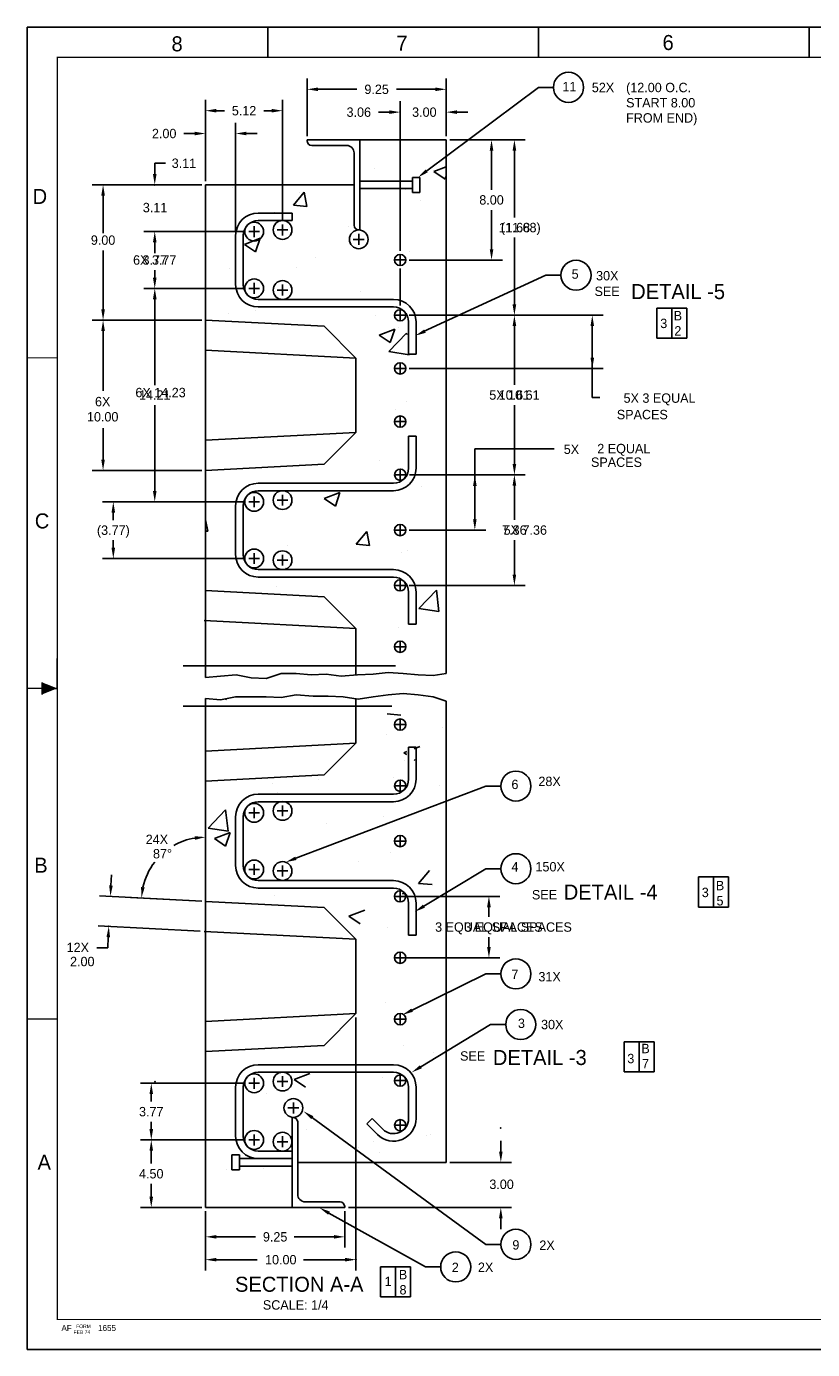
# Model space of a CAD drawing. Extents: x 0 to 544, y 0 to 352.
# Tile 1 of 2: x 0 to 209, y 0 to 352. Entities that reach past the tile are written whole.
import ezdxf
from ezdxf.enums import TextEntityAlignment as Align

# ---------------------------------------------------------------- set-up
doc = ezdxf.new("R2010")
doc.units = 0
doc.header["$LTSCALE"] = 16
doc.header["$PDSIZE"] = 1
doc.linetypes.add('CENTER', pattern=[0])
doc.layers.get('0').update_dxf_attribs({"linetype": 'CONTINUOUS'})
doc.layers.get('DEFPOINTS').update_dxf_attribs({"linetype": 'CONTINUOUS'})
for name, color, linetype in [('DIM', 5, 'CONTINUOUS'), ('GULLY', 4, 'CONTINUOUS'), ('LETTERING', 5, 'CONTINUOUS'), ('OUTLINE', 1, 'CONTINUOUS'), ('REBAR', 1, 'CONTINUOUS'), ('STIRRUP', 3, 'CONTINUOUS')]:
    doc.layers.add(name, color=color, linetype=linetype)
doc.dimstyles.get("Standard").update_dxf_attribs({"dimtxt": 2.5, "dimasz": 2.5, "dimexe": 1.25, "dimexo": 0.625, "dimtad": 1, "dimcen": 2.5, "dimazin": 3, "dimtfac": 1, "dimtmove": 0, "dimatfit": 3})

# ---------------------------------------------------------------- blocks, each defined once
blk = doc.blocks.new('BORDER')
at = {"color": 0}
for p, q in [((1, 1), (0, 1)), ((0, 1), (0, 0)), ((1, 0), (1, 1)), ((0, 0), (1, 0))]:
    blk.add_line(p, q, dxfattribs=at)
blk = doc.blocks.new('*D')
at = {"color": 0, "linetype": 'BYBLOCK'}
for p, q in [((74.46, 323.04), (74.46, 338.36)), ((111.46, 323.04), (111.46, 338.36)), ((77.34, 335.48), (87.71, 335.48)), ((108.58, 335.48), (98.21, 335.48)), ((47.46, 311.04), (47.46, 332.67)), ((67.94, 300.48), (67.94, 332.67)), ((99.22, 292.48), (99.22, 332.28)), ((111.46, 323.04), (111.46, 332.28)), ((50.34, 329.79), (52.45, 329.79)), ((65.06, 329.79), (62.95, 329.79)), ((96.34, 329.4), (93.46, 329.4)), ((114.34, 329.4), (117.22, 329.4)), ((47.46, 311.04), (47.46, 326.59)), ((55.46, 297.54), (55.46, 326.59)), ((314.14, 309.4), (314.14, 326.49)), ((44.58, 323.71), (41.7, 323.71)), ((58.34, 323.71), (61.22, 323.71)), ((112.46, 322.04), (126.41, 322.04)), ((112.46, 322.04), (132.49, 322.04)), ((311.26, 323.61), (308.38, 323.61)), ((327.02, 323.61), (329.9, 323.61)), ((123.53, 319.16), (123.53, 308.73)), ((129.61, 319.16), (129.61, 301.37)), ((33.94, 312.92), (33.94, 315.8)), ((33.94, 315.8), (36.82, 315.8)), ((46.46, 310.04), (31.06, 310.04)), ((123.53, 292.92), (123.53, 303.35)), ((57.95, 297.59), (31.06, 297.59)), ((57.95, 297.59), (31.06, 297.59)), ((129.61, 278.2), (129.61, 295.99)), ((33.94, 294.71), (33.94, 292.73)), ((33.94, 294.71), (33.94, 291.83)), ((101.66, 290.04), (126.41, 290.04)), ((33.94, 285.37), (33.94, 287.35)), ((57.95, 282.49), (31.06, 282.49)), ((57.95, 282.49), (31.06, 282.49)), ((33.94, 279.61), (33.94, 256.77)), ((101.66, 275.32), (132.49, 275.32)), ((101.66, 275.32), (132.49, 275.32)), ((129.61, 272.44), (129.61, 256.79)), ((33.94, 228.54), (33.94, 251.39)), ((129.61, 235.75), (129.61, 251.41)), ((284.14, 251.82), (284.14, 237.45)), ((324.14, 251.82), (324.14, 237.45)), ((287.02, 240.33), (297.88, 240.33)), ((321.26, 240.33), (310.4, 240.33)), ((101.69, 232.87), (132.49, 232.87)), ((101.69, 232.87), (132.49, 232.87)), ((129.61, 229.99), (129.61, 220.84)), ((57.94, 225.66), (20.04, 225.66)), ((57.94, 225.66), (31.06, 225.66)), ((22.92, 222.78), (22.92, 220.81)), ((22.92, 213.46), (22.92, 215.43)), ((129.61, 206.31), (129.61, 215.46)), ((57.94, 210.58), (20.04, 210.58)), ((101.63, 203.43), (132.49, 203.43)), ((100.19, 120.64), (125.71, 120.64)), ((122.83, 117.76), (122.83, 115.16)), ((122.83, 107.18), (122.83, 109.78)), ((100.22, 104.3), (125.71, 104.3)), ((57.94, 70.87), (30.13, 70.87)), ((33.01, 67.99), (33.01, 66.02)), ((33.01, 58.67), (33.01, 60.64)), ((57.94, 55.79), (30.13, 55.79)), ((57.94, 55.79), (30.13, 55.79)), ((33.01, 52.91), (33.01, 49.49)), ((33.01, 40.69), (33.01, 44.11)), ((46.46, 37.81), (30.13, 37.81))]:
    blk.add_line(p, q, dxfattribs=at)
for points in [[(77.34, 335.96), (77.34, 335), (74.46, 335.48)], [(108.58, 335.96), (108.58, 335), (111.46, 335.48)], [(50.34, 330.27), (50.34, 329.31), (47.46, 329.79)], [(65.06, 330.27), (65.06, 329.31), (67.94, 329.79)], [(96.34, 329.88), (96.34, 328.92), (99.22, 329.4)], [(114.34, 329.88), (114.34, 328.92), (111.46, 329.4)], [(44.58, 324.19), (44.58, 323.23), (47.46, 323.71)], [(58.34, 324.19), (58.34, 323.23), (55.46, 323.71)], [(311.26, 324.09), (311.26, 323.13), (314.14, 323.61)], [(327.02, 324.09), (327.02, 323.13), (324.14, 323.61)], [(123.05, 319.16), (124.01, 319.16), (123.53, 322.04)], [(129.13, 319.16), (130.09, 319.16), (129.61, 322.04)], [(33.46, 312.92), (34.42, 312.92), (33.94, 310.04)], [(33.46, 294.71), (34.42, 294.71), (33.94, 297.59)], [(33.46, 294.71), (34.42, 294.71), (33.94, 297.59)], [(123.05, 292.92), (124.01, 292.92), (123.53, 290.04)], [(33.46, 285.37), (34.42, 285.37), (33.94, 282.49)], [(33.46, 279.61), (34.42, 279.61), (33.94, 282.49)], [(129.13, 278.2), (130.09, 278.2), (129.61, 275.32)], [(129.13, 272.44), (130.09, 272.44), (129.61, 275.32)], [(287.02, 240.81), (287.02, 239.85), (284.14, 240.33)], [(321.26, 240.81), (321.26, 239.85), (324.14, 240.33)], [(129.13, 235.75), (130.09, 235.75), (129.61, 232.87)], [(129.13, 229.99), (130.09, 229.99), (129.61, 232.87)], [(22.44, 222.78), (23.4, 222.78), (22.92, 225.66)], [(33.46, 228.54), (34.42, 228.54), (33.94, 225.66)], [(22.44, 213.46), (23.4, 213.46), (22.92, 210.58)], [(129.13, 206.31), (130.09, 206.31), (129.61, 203.43)], [(122.35, 117.76), (123.31, 117.76), (122.83, 120.64)], [(122.35, 107.18), (123.31, 107.18), (122.83, 104.3)], [(32.53, 67.99), (33.49, 67.99), (33.01, 70.87)], [(32.53, 58.67), (33.49, 58.67), (33.01, 55.79)], [(32.53, 52.91), (33.49, 52.91), (33.01, 55.79)], [(32.53, 40.69), (33.49, 40.69), (33.01, 37.81)]]:
    blk.add_solid(points, dxfattribs=at)
at = {"layer": 'DEFPOINTS', "color": 0, "linetype": 'BYBLOCK'}
for p in [(74.46, 335.48), (67.94, 329.79), (99.22, 329.4), (47.46, 323.71), (74.46, 322.04), (111.46, 322.04), (111.46, 322.04), (111.46, 322.04), (111.46, 322.04), (314.14, 323.61), (324.14, 316.82), (33.94, 310.04), (47.46, 310.04), (47.46, 310.04), (47.46, 310.04), (314.14, 308.4), (67.94, 299.48), (33.94, 297.59), (55.46, 296.54), (58.95, 297.59), (58.95, 297.59), (99.22, 291.48), (100.66, 290.04), (123.53, 290.04), (33.94, 282.49), (58.95, 282.49), (58.95, 282.49), (100.66, 275.32), (100.66, 275.32), (129.61, 275.32), (284.14, 252.82), (324.14, 252.82), (324.14, 240.33), (100.69, 232.87), (100.69, 232.87), (129.61, 232.87), (58.94, 225.66), (58.94, 225.66), (22.92, 210.58), (58.94, 210.58), (100.63, 203.43), (129.61, 203.43), (99.19, 120.64), (99.22, 104.3), (122.83, 104.3), (33.01, 70.87), (58.94, 70.87), (33.01, 55.79), (58.94, 55.79), (58.94, 55.79), (47.46, 37.81)]:
    blk.add_point(p, dxfattribs=at)
at = {"color": 0, "linetype": 'BYBLOCK'}
for s, p in [('9.25', (92.96, 335.48)), ('5.12', (57.7, 329.79)), ('3.06', (88.21, 329.4)), ('2.00', (36.45, 323.71)), ('2.50', (303.13, 323.61)), ('3.11', (41.71, 315.8)), ('8.00', (123.53, 306.04)), ('11.68', (129.61, 298.68)), ('3.77', (33.94, 290.04)), ('14.21', (33.94, 254.08)), ('10.61', (129.61, 254.1)), ('10.00', (304.14, 240.33)), ('3.77', (22.92, 218.12)), ('7.36', (129.61, 218.15)), ('3 EQUAL SPACES', (122.83, 112.47)), ('3.77', (33.01, 63.33)), ('4.50', (33.01, 46.8))]:
    blk.add_text(s, height=2.5, dxfattribs=at).set_placement(p, align=Align.MIDDLE_CENTER)

msp = doc.modelspace()

# ---------------------------------------------------------------- linework, layer by layer
at = {"color": 0}
for p, q in [((74.463, 322.041), (111.463, 322.041)), ((74.463, 321.781), (74.463, 322.041)), ((75.703, 320.541), (84.963, 320.541)), ((88.463, 298.041), (88.463, 322.041)), ((111.463, 179.921), (111.463, 322.041)), ((86.963, 299.281), (86.963, 318.541)), ((92.428, 314.382), (92.428, 314.382)), ((108.192, 313.563), (111.463, 314.818)), ((108.192, 313.563), (111.177, 311.55)), ((47.463, 310.041), (86.963, 310.041)), ((47.463, 178.859), (47.463, 310.041)), ((103.22, 312.169), (103.22, 312.169)), ((111.177, 311.55), (111.463, 312.4)), ((54.683, 309.413), (54.683, 309.413)), ((70.831, 304.625), (73.724, 308.073)), ((72.413, 307.944), (72.413, 307.944)), ((72.697, 307.145), (72.697, 307.145)), ((74.418, 304.311), (73.724, 308.072)), ((100.678, 308.755), (100.678, 308.755)), ((70.831, 304.625), (74.418, 304.312)), ((104.726, 305.791), (104.726, 305.791)), ((65.687, 302.749), (65.687, 302.749)), ((85.347, 299.085), (85.347, 299.085)), ((88.203, 298.041), (88.463, 298.041)), ((57.779, 294.211), (61.98, 295.824)), ((57.779, 294.211), (60.764, 292.198)), ((60.764, 292.198), (61.98, 295.824)), ((76.643, 290.717), (76.643, 290.717)), ((101.768, 292.195), (101.768, 292.195)), ((53.92, 287.725), (53.92, 287.725)), ((71.684, 287.971), (71.684, 287.971)), ((88.602, 281.751), (88.602, 281.751)), ((53.61, 275.745), (53.61, 275.745)), ((60.759, 276.646), (60.759, 276.646)), ((92.789, 275.293), (92.789, 275.293)), ((93.594, 270.054), (97.795, 271.667)), ((96.578, 268.041), (97.795, 271.667)), ((98.752, 272.041), (98.752, 272.041)), ((93.594, 270.054), (96.578, 268.041)), ((96.25, 265.651), (100.923, 270.521)), ((100.963, 270.185), (100.923, 270.521)), ((96.25, 265.651), (101.586, 264.823)), ((101.586, 264.823), (101.546, 265.167)), ((97.989, 250.354), (97.989, 250.354)), ((101.031, 252.248), (101.031, 252.248)), ((93.756, 236.574), (93.756, 236.574)), ((100.501, 232.777), (100.501, 232.777)), ((100.301, 232.274), (100.301, 232.274)), ((104.928, 229.681), (104.928, 229.681)), ((65.51, 226.771), (65.51, 226.771)), ((69.495, 228.05), (69.495, 228.05)), ((78.995, 226.545), (83.196, 228.158)), ((78.995, 226.545), (81.979, 224.532)), ((81.979, 224.532), (83.196, 228.158)), ((82.204, 226.689), (82.204, 226.689)), ((67.184, 224.712), (67.184, 224.712)), ((48.032, 217.814), (47.463, 220.902)), ((47.463, 217.863), (48.032, 217.814)), ((87.481, 214.362), (90.374, 217.809)), ((91.068, 214.048), (90.374, 217.809)), ((69.168, 214.134), (69.168, 214.134)), ((87.481, 214.362), (91.068, 214.048)), ((99.572, 212.301), (99.572, 212.301)), ((101.197, 212.781), (101.197, 212.781)), ((68.766, 208.076), (68.766, 208.076)), ((66.42, 203.024), (66.42, 203.024)), ((104.205, 197.272), (108.878, 202.143)), ((109.541, 196.445), (108.878, 202.143)), ((104.205, 197.272), (109.541, 196.445)), ((98.842, 192.327), (98.842, 192.327)), ((111.253, 187.34), (111.253, 187.34)), ((63.559, 178.662), (67.544, 179.997)), ((67.544, 179.997), (71.545, 179.997)), ((71.545, 179.997), (75.53, 179.612)), ((75.53, 179.612), (79.515, 179.805)), ((79.515, 179.805), (83.5, 179.24)), ((87.866, 179.612), (92.05, 179.805)), ((89.513, 182.121), (89.513, 182.121)), ((92.05, 179.805), (96.035, 180.19)), ((96.035, 180.19), (100.02, 179.997)), ((100.02, 179.997), (104.005, 179.612)), ((108.006, 179.42), (111.463, 179.921)), ((47.463, 178.859), (51.405, 179.24)), ((50.636, 179.36), (50.636, 179.36)), ((51.405, 179.24), (55.589, 179.612)), ((55.589, 179.612), (59.574, 178.855)), ((59.574, 178.855), (63.559, 178.662)), ((83.5, 179.24), (87.866, 179.612)), ((104.005, 179.612), (108.006, 179.42)), ((47.463, 37.812), (47.463, 173.343)), ((47.463, 173.343), (51.405, 172.963)), ((51.405, 172.963), (55.39, 173.732)), ((52.771, 172.996), (53.002, 173.271)), ((55.39, 173.732), (63.559, 173.732)), ((63.559, 173.732), (67.544, 173.54)), ((67.544, 173.54), (71.545, 174.297)), ((71.545, 174.297), (76.095, 173.913)), ((76.095, 173.913), (80.079, 173.913)), ((80.079, 173.913), (84.064, 173.732)), ((84.064, 173.732), (88.066, 173.155)), ((88.066, 173.155), (92.05, 173.732)), ((92.05, 173.732), (96.035, 174.297)), ((96.035, 174.297), (100.02, 174.682)), ((100.02, 174.682), (104.005, 174.297)), ((104.005, 174.297), (108.006, 173.732)), ((108.006, 173.732), (111.463, 172.636)), ((111.463, 49.812), (111.463, 172.636)), ((95.807, 169.231), (99.393, 168.917)), ((110.489, 165.653), (110.489, 165.653)), ((95.469, 163.675), (95.469, 163.675)), ((100.21, 158.879), (100.963, 159.168)), ((100.21, 158.879), (100.963, 158.371)), ((102.963, 159.935), (104.411, 160.492)), ((100.324, 156.8), (100.324, 156.8)), ((102.963, 157.022), (103.195, 156.866)), ((77.576, 151.623), (77.576, 151.623)), ((97.383, 152.38), (97.383, 152.38)), ((65.333, 150.794), (65.333, 150.794)), ((66.577, 148.155), (66.577, 148.155)), ((109.605, 150.27), (109.605, 150.27)), ((48.125, 138.825), (52.798, 143.696)), ((53.461, 137.998), (52.798, 143.696)), ((94.705, 141.988), (94.705, 141.988)), ((48.125, 138.825), (53.461, 137.998)), ((49.797, 136.04), (53.998, 137.653)), ((52.781, 134.027), (53.998, 137.653)), ((52.963, 138.075), (53.461, 137.998)), ((79.685, 140.011), (79.685, 140.011)), ((49.797, 136.04), (52.781, 134.027)), ((96.653, 132.406), (96.653, 132.406)), ((65.847, 128.181), (65.847, 128.181)), ((88.248, 129.796), (88.248, 129.796)), ((104.132, 124.099), (107.024, 127.546)), ((104.132, 124.099), (107.718, 123.785)), ((65.892, 120.963), (65.892, 120.963)), ((85.611, 115.37), (89.812, 116.983)), ((97.921, 119.61), (97.921, 119.61)), ((85.611, 115.37), (88.596, 113.357)), ((95.924, 112.432), (95.924, 112.432)), ((110.572, 111.55), (110.572, 111.55)), ((95.194, 92.459), (95.194, 92.459)), ((100.147, 80.822), (100.147, 80.822)), ((107.969, 78.974), (107.969, 78.974)), ((71.012, 71.861), (75.213, 73.474)), ((71.012, 71.861), (73.997, 69.848)), ((94.465, 72.485), (94.465, 72.485)), ((63.658, 68.261), (63.658, 68.261)), ((70.463, 61.812), (70.463, 37.812)), ((70.723, 61.812), (70.463, 61.812)), ((71.963, 60.572), (71.963, 41.312)), ((74.3, 58.452), (74.3, 58.452)), ((106.329, 57.098), (106.329, 57.098)), ((107.206, 57.287), (107.206, 57.287)), ((88.071, 53.819), (88.071, 53.819)), ((92.185, 55.31), (92.185, 55.31)), ((71.963, 49.812), (111.463, 49.812)), ((86.951, 50.392), (86.951, 50.392)), ((93.735, 52.512), (93.735, 52.512)), ((53.08, 47.812), (53.08, 47.812)), ((62.929, 48.287), (62.929, 48.287)), ((83.223, 39.312), (73.963, 39.312)), ((84.463, 37.812), (47.463, 37.812)), ((84.463, 38.072), (84.463, 37.812))]:
    msp.add_line(p, q, dxfattribs=at)
at = {"color": 0, "linetype": 'BYBLOCK'}
for p, q in [((57.95, 297.59), (31.059, 297.59)), ((57.95, 282.492), (31.059, 282.492)), ((101.66, 275.319), (132.493, 275.319)), ((150.33, 264.049), (150.33, 265.554)), ((101.691, 232.873), (132.493, 232.873)), ((119.089, 229.897), (119.089, 228.154)), ((57.939, 225.659), (31.059, 225.659))]:
    msp.add_line(p, q, dxfattribs=at)
at = {"color": 0, "linetype": 'CENTER'}
for p, q in [((41.529, 182.041), (98, 182.041)), ((41.529, 171.312), (97, 171.312))]:
    msp.add_line(p, q, dxfattribs=at)
at = {"color": 0}
for centre, radius, start, end in [((75.703, 321.781), 1.24, 180, 270), ((84.963, 318.541), 2, 0, 90), ((88.203, 299.281), 1.24, 180, 270), ((70.723, 60.572), 1.24, 0, 90), ((73.963, 41.312), 2, 180, 270), ((83.223, 38.072), 1.24, 0, 90)]:
    msp.add_arc(centre, radius, start, end, dxfattribs=at)
at = {"layer": 'DEFPOINTS', "color": 0, "linetype": 'BYBLOCK'}
for p in [(74.463, 322.041), (111.463, 322.041), (111.463, 322.041), (111.463, 322.041), (111.463, 322.041), (111.463, 322.041), (111.463, 322.041), (47.463, 310.041), (47.463, 310.041), (47.463, 310.041), (47.463, 310.041), (58.95, 297.59), (58.95, 297.59), (63.463, 298.201), (98.74, 290.041), (98.74, 290.041), (99.22, 291.481), (50.963, 282.201), (55.463, 282.201), (58.95, 282.492), (58.95, 282.492), (99.463, 276.041), (99.463, 276.041), (100.66, 275.319), (100.66, 275.319), (100.66, 275.319), (47.463, 274.041), (47.463, 274.041), (100.66, 261.169), (150.33, 261.169), (47.463, 234.041), (100.501, 232.777), (100.691, 232.873), (100.691, 232.873), (99.463, 232.121), (99.463, 232.121), (55.463, 226.121), (58.939, 225.659), (58.939, 225.659), (100.661, 218.151), (119.089, 218.151), (58.939, 210.583), (99.463, 204.121), (100.631, 203.429), (47.463, 173.343), (99.191, 120.641), (47.463, 119.312), (47.463, 119.312), (79.009, 117.659), (47.044, 111.323), (99.22, 104.297), (87.463, 89.419), (99.463, 72.332), (99.463, 59.012), (55.463, 55.332), (55.463, 55.332), (111.463, 49.812), (47.463, 37.812), (47.463, 37.812), (47.463, 37.812), (47.463, 37.812), (84.463, 37.812), (84.463, 37.812)]:
    msp.add_point(p, dxfattribs=at)
at = {"layer": 'DIM', "color": 0, "linetype": 'BYBLOCK'}
for p, q in [((99.22, 292.481), (99.22, 332.282)), ((111.463, 323.041), (111.463, 332.282)), ((96.34, 329.402), (93.46, 329.402)), ((114.343, 329.402), (117.223, 329.402)), ((112.463, 322.041), (132.493, 322.041)), ((129.613, 319.161), (129.613, 301.37)), ((33.939, 312.921), (33.939, 315.801)), ((46.463, 310.041), (31.059, 310.041)), ((57.95, 297.59), (31.059, 297.59)), ((129.613, 278.199), (129.613, 295.99)), ((33.939, 294.71), (33.939, 292.731)), ((33.939, 294.71), (33.939, 291.83)), ((33.939, 285.372), (33.939, 287.351)), ((57.95, 282.492), (31.059, 282.492)), ((33.939, 279.612), (33.939, 256.765)), ((101.66, 275.319), (132.493, 275.319)), ((129.613, 272.439), (129.613, 256.786)), ((33.939, 228.539), (33.939, 251.385)), ((129.613, 235.753), (129.613, 251.406)), ((101.691, 232.873), (132.493, 232.873)), ((129.613, 229.993), (129.613, 220.841)), ((57.939, 225.659), (20.04, 225.659)), ((22.92, 222.779), (22.92, 220.811)), ((22.92, 213.463), (22.92, 215.431)), ((129.613, 206.309), (129.613, 215.461)), ((57.939, 210.583), (20.04, 210.583)), ((101.631, 203.429), (132.493, 203.429)), ((46.464, 119.364), (27.511, 120.358)), ((100.191, 120.641), (125.714, 120.641)), ((122.834, 117.761), (122.834, 115.159)), ((122.834, 107.177), (122.834, 109.779)), ((100.22, 104.297), (125.714, 104.297)), ((47.463, 36.812), (47.463, 27.12))]:
    msp.add_line(p, q, dxfattribs=at)
for p in [(99.22, 329.402), (33.939, 310.041), (33.939, 297.59), (33.939, 282.492), (129.613, 275.319), (129.613, 232.873), (22.92, 210.583), (129.613, 203.429), (122.834, 104.297)]:
    msp.add_point(p, dxfattribs=at)
for points in [[(96.34, 329.882), (96.34, 328.922), (99.22, 329.402)], [(114.343, 329.882), (114.343, 328.922), (111.463, 329.402)], [(129.133, 319.161), (130.093, 319.161), (129.613, 322.041)], [(33.459, 312.921), (34.419, 312.921), (33.939, 310.041)], [(33.459, 294.71), (34.419, 294.71), (33.939, 297.59)], [(33.459, 294.71), (34.419, 294.71), (33.939, 297.59)], [(33.459, 285.372), (34.419, 285.372), (33.939, 282.492)], [(33.459, 279.612), (34.419, 279.612), (33.939, 282.492)], [(129.133, 278.199), (130.093, 278.199), (129.613, 275.319)], [(129.133, 272.439), (130.093, 272.439), (129.613, 275.319)], [(129.133, 235.753), (130.093, 235.753), (129.613, 232.873)], [(129.133, 229.993), (130.093, 229.993), (129.613, 232.873)], [(22.44, 222.779), (23.4, 222.779), (22.92, 225.659)], [(33.459, 228.539), (34.419, 228.539), (33.939, 225.659)], [(22.44, 213.463), (23.4, 213.463), (22.92, 210.583)], [(129.133, 206.309), (130.093, 206.309), (129.613, 203.429)], [(122.354, 117.761), (123.314, 117.761), (122.834, 120.641)], [(122.354, 107.177), (123.314, 107.177), (122.834, 104.297)]]:
    msp.add_solid(points, dxfattribs=at)
at = {"layer": 'GULLY', "color": 0}
for p, q in [((47.463, 274.041), (79.009, 272.388)), ((87.463, 263.934), (79.009, 272.388)), ((47.463, 266.03), (87.463, 263.934)), ((87.463, 244.148), (87.463, 263.934)), ((47.463, 242.052), (87.463, 244.148)), ((87.463, 244.148), (79.009, 235.694)), ((47.463, 234.041), (79.009, 235.694)), ((47.463, 202.041), (79.009, 200.388)), ((87.463, 191.934), (79.009, 200.388)), ((47.044, 194.052), (87.463, 191.934)), ((87.463, 179.408), (87.463, 191.934)), ((87.463, 161.419), (87.463, 173.046)), ((47.463, 159.323), (87.463, 161.419)), ((87.463, 161.419), (79.009, 152.965)), ((47.463, 151.312), (79.009, 152.965)), ((47.463, 119.312), (79.009, 117.659)), ((87.463, 109.205), (79.009, 117.659)), ((47.044, 111.323), (87.463, 109.205)), ((87.463, 89.419), (87.463, 109.205)), ((47.463, 87.323), (87.463, 89.419)), ((87.463, 89.419), (79.009, 80.965)), ((47.463, 79.312), (79.009, 80.965))]:
    msp.add_line(p, q, dxfattribs=at)
at = {"layer": 'LETTERING', "color": 0}
for p, q in [((106.294, 313.77), (136, 336)), ((136, 336), (140, 336)), ((99.183, 287.734), (99.183, 277.916)), ((105.442, 271.028), (138, 286)), ((138, 286), (142, 286)), ((60.39, 281.052), (60.39, 283.932)), ((167.5, 277.188), (175.5, 277.188)), ((167.5, 269.188), (167.5, 277.188)), ((171.5, 277.188), (171.5, 269.188)), ((175.5, 277.188), (175.5, 269.188)), ((175.5, 269.188), (167.5, 269.188)), ((152.327, 253.471), (150.33, 253.471)), ((140.16, 239.792), (119.089, 239.792)), ((71.473, 130.766), (122.047, 150)), ((122, 150), (126, 150)), ((105.554, 118.023), (122, 128)), ((122, 128), (126, 128)), ((178.551, 125.793), (186.551, 125.793)), ((178.551, 117.793), (178.551, 125.793)), ((182.551, 125.793), (182.551, 117.793)), ((186.551, 125.793), (186.551, 117.793)), ((186.551, 117.793), (178.551, 117.793)), ((102.408, 90.345), (122, 100)), ((122, 100), (126, 100)), ((104.74, 75.274), (123.295, 86.529)), ((123.295, 86.529), (127.295, 86.529)), ((158.8, 81.929), (166.8, 81.929)), ((158.8, 73.929), (158.8, 81.929)), ((162.8, 81.929), (162.8, 73.929)), ((166.8, 81.929), (166.8, 73.929)), ((166.8, 73.929), (158.8, 73.929)), ((75.863, 61.703), (122, 28)), ((80.288, 36.316), (106, 22)), ((122, 28), (126, 28)), ((94, 14), (94, 22)), ((94, 22), (102, 22)), ((98, 22), (98, 14)), ((102, 22), (102, 14)), ((106, 22), (110, 22)), ((102, 14), (94, 14))]:
    msp.add_line(p, q, dxfattribs=at)
at = {"layer": 'LETTERING', "color": 0, "linetype": 'BYBLOCK'}
for p, q in [((111.463, 323.041), (111.463, 332.88)), ((46.463, 310.041), (17.311, 310.041)), ((46.463, 310.041), (31.12, 310.041)), ((20.191, 307.161), (20.191, 297.145)), ((20.191, 276.921), (20.191, 292.528)), ((101.66, 275.319), (153.21, 275.319)), ((46.463, 274.041), (17.311, 274.041)), ((46.463, 274.041), (17.311, 274.041)), ((150.33, 272.439), (150.33, 253.471)), ((20.191, 271.161), (20.191, 255.227)), ((101.66, 261.169), (153.21, 261.169)), ((20.191, 236.921), (20.191, 245.246)), ((119.089, 221.031), (119.089, 239.792)), ((46.463, 234.041), (17.311, 234.041)), ((101.661, 218.151), (121.969, 218.151)), ((22.289, 123.515), (22.44, 126.391)), ((46.464, 119.364), (19.262, 120.79)), ((46.045, 111.375), (18.844, 112.801)), ((21.569, 109.774), (21.418, 106.898)), ((21.418, 106.898), (18.538, 106.898)), ((87.463, 88.419), (87.463, 21.04)), ((126, 52.692), (126, 55.572)), ((112.463, 49.812), (128.88, 49.812)), ((47.463, 36.812), (47.463, 21.04)), ((84.463, 36.812), (84.463, 27.12)), ((85.463, 37.812), (128.88, 37.812)), ((126, 34.932), (126, 32.052)), ((50.343, 30), (60.753, 30)), ((81.583, 30), (71.031, 30)), ((50.343, 23.92), (61.201, 23.92)), ((84.583, 23.92), (73.471, 23.92))]:
    msp.add_line(p, q, dxfattribs=at)
at = {"layer": 'LETTERING', "color": 0}
for centre in [(144, 336), (146, 286), (130, 150), (130, 128), (130, 100), (131.295, 86.529), (130, 28), (114, 22)]:
    msp.add_circle(centre, 4, dxfattribs=at)
at = {"layer": 'LETTERING', "color": 0, "linetype": 'BYBLOCK'}
for start, end in [(99.66185, 119.65698), (142.33617, 167.33815)]:
    msp.add_arc((47.463, 119.312), 17.099, start, end, dxfattribs=at)
for p in [(20.191, 274.041), (21.72, 112.65), (34, 71.332), (126, 59.012), (84.463, 30), (87.463, 23.92)]:
    msp.add_point(p, dxfattribs=at)
at = {"layer": 'LETTERING', "color": 0}
for points in [[(106.581, 313.386), (106.006, 314.154), (103.988, 312.044)], [(106.026, 270.658), (105.625, 271.53), (103.209, 269.891)], [(71.643, 130.317), (71.302, 131.214), (68.781, 129.742)], [(105.803, 117.612), (105.305, 118.433), (103.091, 116.529)], [(102.618, 89.913), (102.198, 90.777), (99.818, 89.086)], [(104.989, 74.863), (104.491, 75.684), (102.278, 73.78)], [(75.58, 61.316), (76.146, 62.091), (73.538, 63.402)], [(80.054, 35.896), (80.521, 36.735), (77.771, 37.717)]]:
    msp.add_solid(points, dxfattribs=at)
at = {"layer": 'LETTERING', "color": 0, "linetype": 'BYBLOCK'}
for points in [[(19.711, 307.161), (20.671, 307.161), (20.191, 310.041)], [(19.711, 276.921), (20.671, 276.921), (20.191, 274.041)], [(149.85, 272.439), (150.81, 272.439), (150.33, 275.319)], [(19.711, 271.161), (20.671, 271.161), (20.191, 274.041)], [(149.85, 264.049), (150.81, 264.049), (150.33, 261.169)], [(19.711, 236.921), (20.671, 236.921), (20.191, 234.041)], [(118.609, 229.897), (119.569, 229.897), (119.089, 232.777)], [(118.609, 221.031), (119.569, 221.031), (119.089, 218.151)], [(44.552, 136.647), (44.633, 135.69), (47.463, 136.411)], [(21.81, 123.54), (22.768, 123.49), (22.138, 120.639)], [(31.255, 122.995), (30.304, 123.126), (30.387, 120.207)], [(21.09, 109.799), (22.048, 109.749), (21.72, 112.65)], [(125.52, 52.692), (126.48, 52.692), (126, 49.812)], [(125.52, 34.932), (126.48, 34.932), (126, 37.812)], [(50.343, 30.48), (50.343, 29.52), (47.463, 30)], [(81.583, 30.48), (81.583, 29.52), (84.463, 30)], [(50.343, 24.4), (50.343, 23.44), (47.463, 23.92)], [(84.583, 24.4), (84.583, 23.44), (87.463, 23.92)]]:
    msp.add_solid(points, dxfattribs=at)
at = {"layer": 'OUTLINE', "color": 0}
for p, q in [((8, 176), (8, 184)), ((4, 176), (4, 177.6)), ((8, 176), (4, 176)), ((4, 176), (4, 174.4))]:
    msp.add_line(p, q, dxfattribs=at)
for points, const_width in [([(64, 344), (64, 351.97)], 0.48), ([(136, 344), (136, 351.97)], 0.48), ([(208, 344), (208, 351.97)], 0.48), ([(-0.023, 264), (7.977, 264)], 0.32), ([(8, 176), (0, 176)], 0.32), ([(-0.023, 88), (7.977, 88)], 0.32)]:
    msp.add_lwpolyline(points, dxfattribs=dict(at, const_width=const_width))
at = {"layer": 'OUTLINE', "color": 0, "const_width": 0.32}
msp.add_lwpolyline([(8, 344), (8, 8), (536, 8), (536, 344)], close=True, dxfattribs=at)
at = {"layer": 'OUTLINE', "color": 0}
msp.add_solid([(8, 176), (4, 174.4), (4, 177.6)], dxfattribs=at)
at = {"layer": 'REBAR', "color": 0}
for p, q in [((88.463, 311.041), (102.463, 311.041)), ((102.463, 308.041), (102.463, 312.041)), ((102.463, 312.041), (104.463, 312.041)), ((104.463, 308.041), (104.463, 312.041)), ((88.463, 309.041), (102.463, 309.041)), ((102.463, 308.041), (104.463, 308.041)), ((67.943, 296.601), (67.943, 299.481)), ((58.95, 297.59), (61.83, 297.59)), ((60.39, 296.15), (60.39, 299.03)), ((66.503, 298.041), (69.383, 298.041)), ((88.203, 294.101), (88.203, 296.981)), ((86.763, 295.541), (89.643, 295.541)), ((97.78, 290.041), (100.66, 290.041)), ((99.22, 288.601), (99.22, 291.481)), ((58.95, 282.492), (61.83, 282.492)), ((66.503, 282.041), (69.383, 282.041)), ((67.943, 280.601), (67.943, 283.481)), ((97.78, 275.319), (100.66, 275.319)), ((99.22, 273.879), (99.22, 276.759)), ((97.78, 261.169), (100.66, 261.169)), ((99.22, 259.729), (99.22, 262.609)), ((97.78, 247.019), (100.66, 247.019)), ((99.22, 245.579), (99.22, 248.459)), ((97.811, 232.873), (100.691, 232.873)), ((99.251, 231.433), (99.251, 234.313)), ((58.939, 225.659), (61.819, 225.659)), ((60.379, 224.219), (60.379, 227.099)), ((66.503, 226.121), (69.383, 226.121)), ((67.943, 224.681), (67.943, 227.561)), ((99.221, 216.711), (99.221, 219.591)), ((97.781, 218.151), (100.661, 218.151)), ((60.379, 209.143), (60.379, 212.023)), ((67.943, 208.681), (67.943, 211.561)), ((58.939, 210.583), (61.819, 210.583)), ((66.503, 210.121), (69.383, 210.121)), ((99.191, 201.989), (99.191, 204.869)), ((97.751, 203.429), (100.631, 203.429)), ((97.78, 187.085), (100.66, 187.085)), ((99.22, 185.645), (99.22, 188.525)), ((97.78, 166.368), (100.66, 166.368)), ((99.22, 167.808), (99.22, 164.928)), ((99.251, 148.644), (99.251, 151.524)), ((97.811, 150.084), (100.691, 150.084)), ((67.943, 141.952), (67.943, 144.832)), ((58.939, 142.87), (61.819, 142.87)), ((60.379, 141.43), (60.379, 144.31)), ((66.503, 143.392), (69.383, 143.392)), ((97.781, 135.362), (100.661, 135.362)), ((99.221, 133.922), (99.221, 136.802)), ((58.939, 127.794), (61.819, 127.794)), ((60.379, 126.354), (60.379, 129.234)), ((66.503, 127.392), (69.383, 127.392)), ((67.943, 125.952), (67.943, 128.832)), ((97.751, 120.641), (100.631, 120.641)), ((99.191, 119.201), (99.191, 122.081)), ((99.22, 102.857), (99.22, 105.737)), ((97.78, 104.297), (100.66, 104.297)), ((99.22, 86.513), (99.22, 89.393)), ((97.78, 87.953), (100.66, 87.953)), ((58.939, 70.87), (61.819, 70.87)), ((60.379, 69.43), (60.379, 72.31)), ((66.503, 71.332), (69.383, 71.332)), ((67.943, 69.892), (67.943, 72.772)), ((97.78, 71.61), (100.66, 71.61)), ((99.22, 70.17), (99.22, 73.05)), ((69.375, 64.302), (72.255, 64.302)), ((70.815, 62.862), (70.815, 65.742)), ((99.24, 58.274), (99.24, 61.154)), ((60.379, 54.354), (60.379, 57.234)), ((67.943, 53.892), (67.943, 56.772)), ((97.8, 59.714), (100.68, 59.714)), ((58.939, 55.794), (61.819, 55.794)), ((66.503, 55.332), (69.383, 55.332)), ((56.463, 51.812), (54.463, 51.812)), ((54.463, 51.812), (54.463, 47.812)), ((56.463, 51.812), (56.463, 47.812)), ((70.463, 50.812), (56.463, 50.812)), ((56.463, 47.812), (54.463, 47.812)), ((70.463, 48.812), (56.463, 48.812))]:
    msp.add_line(p, q, dxfattribs=at)
for centre, radius in [((60.39, 297.59), 2.5), ((67.943, 298.041), 2.5), ((88.203, 295.541), 2.5), ((99.22, 290.041), 1.5), ((60.39, 282.492), 2.5), ((67.943, 282.041), 2.5), ((99.22, 275.319), 1.5), ((99.22, 261.169), 1.5), ((99.22, 247.019), 1.5), ((99.251, 232.873), 1.5), ((60.379, 225.659), 2.5), ((67.943, 226.121), 2.5), ((99.221, 218.151), 1.5), ((60.379, 210.583), 2.5), ((67.943, 210.121), 2.5), ((99.191, 203.429), 1.5), ((99.22, 187.085), 1.5), ((99.22, 166.368), 1.5), ((99.251, 150.084), 1.5), ((60.379, 142.87), 2.5), ((67.943, 143.392), 2.5), ((99.221, 135.362), 1.5), ((60.379, 127.794), 2.5), ((67.943, 127.392), 2.5), ((99.191, 120.641), 1.5), ((99.22, 104.297), 1.5), ((99.22, 87.953), 1.5), ((60.379, 70.87), 2.5), ((67.943, 71.332), 2.5), ((99.22, 71.61), 1.5), ((70.815, 64.302), 2.5), ((99.24, 59.714), 1.5), ((60.379, 55.794), 2.5), ((67.943, 55.332), 2.5)]:
    msp.add_circle(centre, radius, dxfattribs=at)
msp.add_point((99.943, 121.392), dxfattribs=at)
at = {"layer": 'STIRRUP', "color": 0}
for p, q in [((61.463, 302.541), (70.463, 302.541)), ((61.463, 300.541), (70.463, 300.541)), ((70.463, 300.541), (70.463, 302.541)), ((55.463, 296.541), (55.463, 283.541)), ((57.463, 296.541), (57.463, 283.541)), ((61.463, 279.541), (97.463, 279.541)), ((61.463, 277.541), (97.463, 277.541)), ((101.463, 273.541), (101.463, 265.007)), ((103.463, 273.541), (103.463, 265.007)), ((103.463, 265.007), (101.463, 265.007)), ((103.463, 243.154), (101.463, 243.154)), ((101.463, 234.621), (101.463, 243.154)), ((103.463, 234.621), (103.463, 243.154)), ((61.463, 230.621), (97.463, 230.621)), ((61.463, 228.621), (97.463, 228.621)), ((55.463, 211.621), (55.463, 224.621)), ((57.463, 211.621), (57.463, 224.621)), ((61.463, 207.621), (97.463, 207.621)), ((61.463, 205.621), (97.463, 205.621)), ((101.463, 201.621), (101.463, 193.087)), ((103.463, 201.621), (103.463, 193.087)), ((103.463, 193.087), (101.463, 193.087)), ((101.463, 151.832), (101.463, 160.366)), ((103.463, 160.366), (101.463, 160.366)), ((103.463, 151.832), (103.463, 160.366)), ((61.463, 147.832), (97.463, 147.832)), ((61.463, 145.832), (97.463, 145.832)), ((55.463, 128.832), (55.463, 141.832)), ((57.463, 128.832), (57.463, 141.832)), ((61.463, 124.832), (97.463, 124.832)), ((61.463, 122.832), (97.463, 122.832)), ((101.463, 118.832), (101.463, 110.299)), ((103.463, 118.832), (103.463, 110.299)), ((103.463, 110.299), (101.463, 110.299)), ((61.463, 75.832), (97.463, 75.832)), ((61.463, 73.832), (97.463, 73.832)), ((55.463, 56.832), (55.463, 69.832)), ((57.463, 56.832), (57.463, 69.832)), ((101.463, 61.472), (101.463, 69.832)), ((103.463, 61.472), (103.463, 69.832)), ((91.806, 61.472), (90.392, 60.058)), ((93.22, 57.229), (90.392, 60.058)), ((94.634, 58.644), (91.806, 61.472)), ((61.463, 52.832), (70.463, 52.832)), ((70.463, 52.832), (70.463, 50.832)), ((61.463, 50.832), (70.463, 50.832))]:
    msp.add_line(p, q, dxfattribs=at)
for centre, radius, start, end in [((61.463, 296.541), 6, 90, 180), ((61.463, 296.541), 4, 90, 180), ((61.463, 283.541), 6, 180, 270), ((61.463, 283.541), 4, 180, 270), ((97.463, 273.541), 6, 0, 90), ((97.463, 273.541), 4, 0, 90), ((97.463, 234.621), 4, 270, 0), ((97.463, 234.621), 6, 270, 0), ((61.463, 224.621), 6, 90, 180), ((61.463, 224.621), 4, 90, 180), ((61.463, 211.621), 6, 180, 270), ((61.463, 211.621), 4, 180, 270), ((97.463, 201.621), 6, 0, 90), ((97.463, 201.621), 4, 0, 90), ((97.463, 151.832), 6, 270, 0), ((97.463, 151.832), 4, 270, 0), ((61.463, 141.832), 6, 90, 180), ((61.463, 141.832), 4, 90, 180), ((61.463, 128.832), 6, 180, 270), ((61.463, 128.832), 4, 180, 270), ((97.463, 118.832), 6, 0, 90), ((97.463, 118.832), 4, 0, 90), ((61.463, 69.832), 6, 90, 180), ((97.463, 69.832), 6, 0, 90), ((61.463, 69.832), 4, 90, 180), ((97.463, 69.832), 4, 0, 90), ((97.463, 61.472), 6, 225, 0), ((97.463, 61.472), 4, 225, 0), ((61.463, 56.832), 6, 180, 270), ((61.463, 56.832), 4, 180, 270)]:
    msp.add_arc(centre, radius, start, end, dxfattribs=at)

# ---------------------------------------------------------------- block references
at = {"color": 0, "xscale": 544, "yscale": 352, "zscale": 544}
msp.add_blockref('BORDER', (0, 0), dxfattribs=at)

# ---------------------------------------------------------------- texts
at = {"layer": 'DIM', "color": 0, "linetype": 'BYBLOCK'}
for s, p in [('3.00', (105.654, 329.402)), ('3.11', (34.022, 304.003)), ('(11.68)', (131.311, 298.68)), ('6X 3.77', (33.939, 290.041)), ('6X 14.23', (35.487, 254.758)), ('5X 10.61', (129.613, 254.096)), ('(3.77)', (22.92, 218.121)), ('5X 7.36', (132.509, 218.151)), ('3 EQUAL SPACES', (130.59, 112.469))]:
    msp.add_text(s, height=2.5, dxfattribs=at).set_placement(p, align=Align.MIDDLE_CENTER)
at = {"layer": 'DIM', "color": 0}
msp.add_text('5X', height=2.5, dxfattribs=at).set_placement((142.74, 238.403))
at = {"layer": 'LETTERING', "color": 0}
for s, height, p in [('11', 2.5, (144.251, 334.952)), ('5', 2.5, (145.762, 285.048)), ('B', 2.5, (173.091, 273.973)), ('3', 2.5, (169.339, 271.917)), ('2', 2.5, (173.091, 269.925)), ('6X', 2.5, (20.092, 251.101)), ('10.00', 2.5, (20.092, 247.054)), ('6', 2.5, (129.756, 149.201)), ('4', 2.5, (129.756, 127.255)), ('B', 2.5, (184.308, 122.266)), ('3', 2.5, (180.389, 120.438)), ('5', 2.5, (184.308, 118.218)), ('7', 2.5, (129.756, 98.636)), ('3', 2.5, (131.483, 85.6)), ('B', 2.5, (164.49, 78.883)), ('3', 2.5, (160.572, 76.213)), ('7', 2.5, (164.49, 74.835)), ('9', 2.5, (130.005, 26.605)), ('B', 2.5, (99.987, 18.705)), ('2', 2.5, (113.884, 20.617)), ('SECTION A-A', 4, (72.375, 15.375)), ('1', 2.5, (96.002, 16.877)), ('8', 2.5, (99.987, 14.657)), ('SCALE: 1/4', 2.5, (71.429, 10.624))]:
    msp.add_text(s, height=height, dxfattribs=at).set_placement(p, align=Align.CENTER)
for s, height, p in [('52X', 2.5, (150.212, 334.712)), ('(12.00 O.C. ', 2.5, (159.327, 334.712)), ('START 8.00', 2.5, (159.327, 330.664)), ('FROM END)', 2.5, (159.327, 326.616)), ('30X', 2.5, (151.341, 284.615)), ('SEE', 2.5, (150.926, 280.456)), ('DETAIL -5', 4, (160.672, 279.637)), ('SPACES', 2.5, (156.854, 247.646)), ('SPACES', 2.5, (149.98, 234.966)), ('28X', 2.5, (136, 150)), ('24X', 2.5, (31.531, 134.567)), ('150X', 2.5, (135.22, 127.268)), ('DETAIL -4', 4, (142.733, 119.777)), ('SEE', 2.5, (134.267, 119.822)), ('12X', 2.5, (10.495, 105.791)), ('31X', 2.5, (136, 98)), ('30X', 2.5, (136.702, 85.268)), ('SEE ', 2.5, (115.162, 76.899)), ('DETAIL -3', 4, (123.879, 75.745)), ('2X', 2.5, (136.248, 26.521)), ('2X', 2.5, (119.911, 20.653))]:
    msp.add_text(s, height=height, dxfattribs=at).set_placement(p)
at = {"layer": 'LETTERING', "color": 0, "linetype": 'BYBLOCK'}
for s, p in [('9.00', (20.191, 295.336)), ('5X 3 EQUAL', (168.222, 253.28)), ('2 EQUAL', (158.718, 239.842)), ('87%%d', (36, 132)), ('2.00', (14.66, 103.291)), ('3.00', (126.2, 43.992)), ('9.25', (65.963, 30)), ('10.00', (67.463, 23.92))]:
    msp.add_text(s, height=2.5, dxfattribs=at).set_placement(p, align=Align.MIDDLE_CENTER)
at = {"layer": 'OUTLINE', "color": 0}
for s, p in [('8', (39.885, 347.591)), ('7', (99.71, 347.772)), ('6', (170.499, 347.938))]:
    msp.add_text(s, height=4, dxfattribs=at).set_placement(p, align=Align.MIDDLE)
for s, p in [('D', (3.381, 304.967)), ('C', (3.961, 218.584)), ('B', (3.668, 126.941)), ('A', (4.544, 47.873))]:
    msp.add_text(s, height=4, dxfattribs=at).set_placement(p, align=Align.CENTER)
for s, height, p in [('AF', 1.6, (9.125, 4.941)), ('FEB 74', 0.96, (12.349, 4.142)), ('FORM', 0.96, (13.035, 5.696)), ('1655', 1.6, (18.865, 4.941))]:
    msp.add_text(s, height=height, dxfattribs=at).set_placement(p)

# ---------------------------------------------------------------- dimensions: what is measured, and where the dimension line sits
at = {"layer": 'LETTERING', "color": 0}
for base, p1, p2, middle in [((123.533, 290.041), (111.463, 322.041), (100.66, 290.041), (123.533, 306.041)), ((33.007, 55.794), (47.463, 37.812), (58.939, 55.794), (33.007, 46.803)), ((33.007, 70.87), (58.939, 55.794), (58.939, 70.87), (33.007, 63.332))]:
    dim = msp.add_linear_dim(base=base, p1=p1, p2=p2, angle=90, dimstyle='Standard', dxfattribs=at)
    dim.commit()
    dim.dimension.update_dxf_attribs({"geometry": '*D', "text_midpoint": middle})
for base, p1, p2, middle in [((47.463, 323.711), (55.463, 296.541), (47.463, 310.041), (36.453, 323.711)), ((67.943, 329.791), (47.463, 310.041), (67.943, 299.481), (57.703, 329.791)), ((74.463, 335.482), (111.463, 322.041), (74.463, 322.041), (92.963, 335.482))]:
    dim = msp.add_linear_dim(base=base, p1=p1, p2=p2, dimstyle='Standard', dxfattribs=at)
    dim.commit()
    dim.dimension.update_dxf_attribs({"geometry": '*D', "text_midpoint": middle})

doc.saveas('drawing.dxf')
